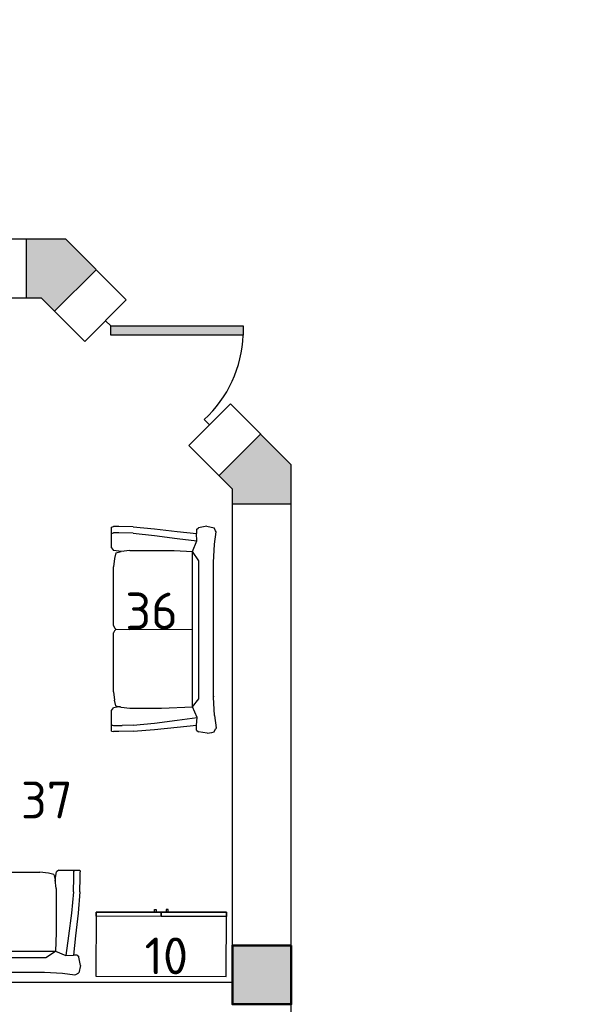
# Model space of a CAD drawing. Header units: millimetres. Extents: x 151654 to 877351, y 70322 to 154322.
# Tile 40 of 173: x 251627 to 255485, y 111138 to 117828. Entities that reach past the tile are written whole.
import ezdxf

# ---------------------------------------------------------------- set-up
doc = ezdxf.new("R2010")
doc.units = ezdxf.units.MM
doc.layers.add('kolonn', color=7, linetype='Continuous')
doc.layers.add('технологич.о', color=152, linetype='Continuous', lineweight=30)
doc.styles.add('GOST', font='isocpeur.ttf')

# ---------------------------------------------------------------- blocks, each defined once
blk = doc.blocks.new('ghsdd')
at = {"ltscale": 50, "true_color": 0x757575}
h = blk.add_hatch(color=8, dxfattribs=at)
h.paths.add_polyline_path([(0, 200), (-200, 200), (-200, 0), (0, 0)])
h.paths.add_polyline_path([(200, 0), (200, 200), (0, 200), (0, 0)])
h.paths.add_polyline_path([(0, 0), (-200, 0), (-200, -200), (0, -200)])
h.paths.add_polyline_path([(0, 0), (0, -200), (200, -200), (200, 0)])
at = {"lineweight": 50, "ltscale": 50}
blk.add_lwpolyline([(200, 200), (200, -200), (-200, -200), (-200, 200), (200, 200)], dxfattribs=at)
blk = doc.blocks.new('jfgjhsdf')
blk.add_hatch(color=1).paths.add_polyline_path([(-592.6, 730.9), (-636.7, 686.7), (0, 50), (44.2, 94.2)])
at = {"color": 1}
for p, q in [((0, 1000), (0, 950)), ((0, 50), (0, 0))]:
    blk.add_line(p, q, dxfattribs=at)
blk.add_lwpolyline([(0, 50), (-636.7, 686.7), (-592.6, 730.9), (44.2, 94.2), (0, 50)], dxfattribs=at)
blk.add_arc((-33.5, 129.6), 821.1, 87.66201, 132.91472, dxfattribs=at)
blk = doc.blocks.new('s-style4-2')
at = {"layer": 'технологич.о', "linetype": 'Continuous'}
for p, q in [((-706, 649.4), (-701, 681.4)), ((-701, 681.4), (-698, 696.5)), ((-698, 696.5), (-677.8, 707.5)), ((-669.7, 710.5), (-677.8, 707.5)), ((-587, 700.5), (-669.7, 710.5)), ((-587, 700.5), (-462, 693.5)), ((-465.3, 693.6), (-455.9, 694.5)), ((-462, 693.5), (453.9, 693.5)), ((453.9, 693.5), (577.9, 700.5)), ((577.9, 700.5), (660.7, 710.5)), ((660.7, 710.5), (667.7, 707.5)), ((667.7, 707.5), (688.9, 696.5)), ((700, 647.4), (688.9, 696.5)), ((-706, 649.4), (-698, 590.4)), ((700, 647.4), (688.9, 590.4)), ((-686.9, 577.4), (-698, 590.4)), ((-686.9, 577.4), (-652.9, 576.8)), ((-665.7, 446.3), (-652.9, 576.8)), ((-652.9, 576.8), (-600.5, 581.3)), ((-617.3, 446.3), (-600.5, 581.3)), ((-600.5, 581.3), (-527.5, 550.4)), ((-535.6, 338.6), (-527.5, 550.4)), ((-527.5, 550.4), (-472.6, 592.3)), ((-527.5, 550.4), (528.5, 550.4)), ((-472.6, 592.3), (-462, 593.4)), ((-462, 593.4), (453.9, 593.4)), ((-1, 28), (0.5, 550.4)), ((453.9, 593.4), (464.4, 592.3)), ((464.4, 592.3), (528.5, 550.4)), ((528.5, 550.4), (600.6, 580.1)), ((533.6, 424.7), (528.5, 550.5)), ((617.3, 446.3), (600.6, 580.1)), ((600.6, 580.1), (651, 576.9)), ((677.8, 577.4), (650.6, 576.9)), ((664.7, 446.3), (651, 576.9)), ((677.8, 577.4), (688.9, 590.4)), ((-681.8, 291.2), (-665.7, 446.3)), ((-637.5, 291.2), (-617.3, 446.3)), ((533.6, 123.1), (533.6, 424.7)), ((637.5, 291.2), (617.3, 446.3)), ((682.8, 291.2), (664.7, 446.3)), ((-535.6, 123.1), (-535.6, 338.6)), ((-692.9, 146.1), (-681.8, 291.2)), ((-651.6, 146.1), (-637.5, 291.2)), ((651.6, 146.1), (637.5, 291.2)), ((694.9, 146.1), (682.8, 291.2)), ((-692.9, 146.1), (-696, 49)), ((-651.6, 146.1), (-654.6, 73)), ((651.6, 146.1), (654.6, 49)), ((694.9, 146.1), (698, 49)), ((-654.6, 12), (-654.6, 73)), ((-529.5, 65), (-535.6, 123.1)), ((0, 28), (-1, 123.1)), ((533.6, 123.1), (527.5, 65)), ((528.9, 78.5), (529.5, 49)), ((-696, 49), (-696, 12)), ((-692.9, 0), (-696, 12)), ((-692.9, 0), (-650.6, 0)), ((-655.6, 0), (-651.6, 3.2)), ((-650.6, 0), (-654.6, 12)), ((-650.6, 0), (-551.7, 0)), ((-551.7, 0), (-534.6, 12)), ((-528.5, 49), (-534.6, 12)), ((-520.5, 28), (-529.5, 65)), ((-528.3, 60), (-528.5, 49)), ((-520.5, 28), (-482.1, 19)), ((-424.6, 14), (-482.1, 19)), ((-424.6, 14), (-25.2, 14)), ((-12.1, 19), (-25.2, 14)), ((-1, 28), (-12.1, 19)), ((0, 28), (10.1, 19)), ((24.2, 14), (10.1, 19)), ((24.2, 14), (422.6, 14)), ((481.1, 19), (422.6, 14)), ((518.4, 28), (481.1, 19)), ((518.4, 28), (527.5, 65)), ((529.5, 49), (535.6, 12)), ((552.7, 0), (535.6, 12)), ((650.6, 0), (654.6, 12)), ((653.6, 0), (651.2, 1.8)), ((654.6, 49), (654.6, 12)), ((693.9, 0), (698, 12)), ((698, 49), (698, 12)), ((552.7, 0), (650.6, 0)), ((650.6, 0), (693.9, 0))]:
    blk.add_line(p, q, dxfattribs=at)
blk = doc.blocks.new('470')
at = {"layer": 'технологич.о', "ltscale": 2}
for points in [[(8195681.1, 138800.7), (8196567.1, 138800.7), (8196567.1, 139236.7), (8195681.1, 139236.7)], [(8196124.1, 138800.7), (8195681.1, 138800.7), (8195681.1, 138829.4), (8196124.1, 138829.4)], [(8196567.1, 138800.7), (8196124.1, 138800.7), (8196124.1, 138829.4), (8196567.1, 138829.4)], [(8196089.4, 138800.7), (8196077.4, 138800.7), (8196077.4, 138781.5), (8196089.4, 138781.5)], [(8196158.7, 138800.7), (8196170.7, 138800.7), (8196170.7, 138781.5), (8196158.7, 138781.5)]]:
    blk.add_lwpolyline(points, close=True, dxfattribs=at)

msp = doc.modelspace()

# ---------------------------------------------------------------- hatches: boundary and pattern name
at = {"layer": 'kolonn'}
h = msp.add_hatch(color=256, dxfattribs=at)
h.paths.add_polyline_path([(253072.2, 122538.4), (253072.2, 122438.4), (252980.8, 122347), (253263.6, 122064.1), (253472.2, 122272.7), (253472.2, 122538.4)])
h.paths.add_polyline_path([(256280.8, 122064.1), (256563.6, 122347), (256472.2, 122438.4), (256472.2, 122538.4), (256072.2, 122538.4), (256072.2, 122272.7)])
h.paths.add_polyline_path([(257872.2, 121138.4), (257772.2, 121138.4), (257680.8, 121229.8), (257397.9, 120947), (257606.5, 120738.4), (257872.2, 120738.4)])
h.paths.add_polyline_path([(257872.2, 116338.4), (257606.5, 116338.4), (257397.9, 116129.8), (257680.8, 115847), (257772.2, 115938.4), (257872.2, 115938.4)])
h.paths.add_polyline_path([(256472.2, 114538.4), (256472.2, 114638.4), (256563.6, 114729.8), (256280.8, 115012.7), (256072.2, 114804.1), (256072.2, 114538.4)])
h.paths.add_polyline_path([(252980.8, 114729.8), (253072.2, 114638.4), (253072.2, 114538.4), (253472.2, 114538.4), (253472.2, 114804.1), (253263.6, 115012.7)])
h.paths.add_polyline_path([(251672.2, 115938.4), (251772.2, 115938.4), (251863.6, 115847), (252146.5, 116129.8), (251937.9, 116338.4), (251672.2, 116338.4)])
h.paths.add_polyline_path([(251863.6, 121229.8), (251772.2, 121138.4), (251672.2, 121138.4), (251672.2, 120738.4), (251937.9, 120738.4), (252146.5, 120947)])

# ---------------------------------------------------------------- linework, layer by layer
at = {"lineweight": 30}
for p, q in [((246572.2, 116338.4), (251937.9, 116338.4)), ((251672.2, 115938.4), (251672.2, 116338.4)), ((251937.9, 116338.4), (252351.5, 115924.8)), ((251863.6, 115847), (252146.5, 116129.8)), ((247472.2, 115938.4), (251772.2, 115938.4)), ((251772.2, 115938.4), (252068.6, 115641.9)), ((252068.6, 115641.9), (252351.5, 115924.8)), ((252775.7, 114934.8), (253058.6, 115217.7)), ((253058.6, 115217.7), (253472.2, 114804.1)), ((252980.8, 114729.8), (253263.6, 115012.7)), ((252775.7, 114934.8), (253072.2, 114638.4)), ((253472.2, 110738.4), (253472.2, 114804.1)), ((253072.2, 111138.4), (253072.2, 114638.4)), ((253072.2, 114538.4), (253472.2, 114538.4)), ((248672.2, 111288.4), (253072.2, 111288.4))]:
    msp.add_line(p, q, dxfattribs=at)

# ---------------------------------------------------------------- block references
at = {"rotation": 224.9999999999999}
msp.add_blockref('jfgjhsdf', (252210.1, 115783.4), dxfattribs=at)
at = {"layer": 'kolonn'}
msp.add_blockref('ghsdd', (253272.2, 111338.4), dxfattribs=at)
at = {"layer": 'технологич.о', "linetype": 'Continuous', "xscale": -1}
for p, rotation in [((252251.4, 113687.1, -11.2), 270), ((251340.7, 112049.4, -11.2), 180)]:
    msp.add_blockref('s-style4-2', p, dxfattribs=dict(at, rotation=rotation))
at = {"layer": 'технологич.о', "color": 234, "rotation": 179.9175633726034}
msp.add_blockref('470', (8448904.1, 238772.4), dxfattribs=at)

# ---------------------------------------------------------------- texts
at = {"style": 'GOST'}
for s, p in [('36', (252344.4, 113685.9)), ('37', (251635.4, 112401.3, 11.2)), ('10', (252475.2, 111342.3))]:
    msp.add_text(s, height=250, dxfattribs=at).set_placement(p)

doc.saveas('drawing.dxf')
